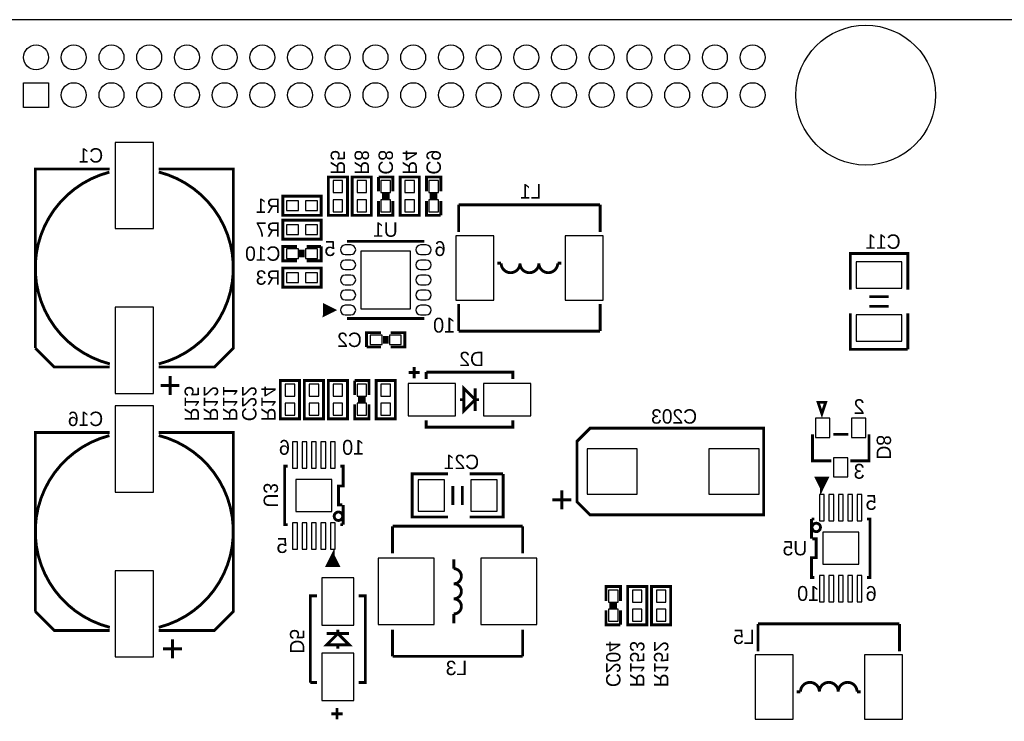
# Model space of a CAD drawing. Extents: x -19 to 391, y -43 to 244.
# Tile 15 of 34: x 23 to 75, y 53 to 90. Entities that reach past the tile are written whole.
import ezdxf

# ---------------------------------------------------------------- set-up
doc = ezdxf.new("R2010")
doc.units = 0
for name, color, linetype in [('BOARD_GEOMETRY_OUTLINE', 3, 'CONTINUOUS'), ('PACKAGE_GEOMETRY_SILKSCREEN_B', 4, 'CONTINUOUS'), ('PIN_B', 5, 'CONTINUOUS'), ('REF_DES_SILKSCREEN_B', 6, 'CONTINUOUS')]:
    doc.layers.add(name, color=color, linetype=linetype)

msp = doc.modelspace()

# ---------------------------------------------------------------- linework, layer by layer
at = {"layer": 'BOARD_GEOMETRY_OUTLINE'}
msp.add_lwpolyline([(0, 0), (159.999934, 0), (159.999934, 90.000074), (0, 90.000074)], close=True, dxfattribs=at)
at = {"layer": 'PACKAGE_GEOMETRY_SILKSCREEN_B', "const_width": 0.1524}
for points in [[(27.913076, 71.747634, -0.775161), (27.888946, 81.916016)], [(30.506924, 81.922366, -0.777038), (30.506924, 71.747634)], [(49.664874, 77.084936, -0.999872), (48.664876, 77.084936), (48.464978, 77.084936)], [(50.665126, 77.084936, -0.999872), (49.664874, 77.084936)], [(50.665126, 77.084936, 0.999872), (51.665124, 77.084936), (51.865022, 77.084936)], [(27.913076, 57.777634, -0.775161), (27.888946, 67.946016)], [(30.506924, 67.952366, -0.777038), (30.506924, 57.777634)], [(46.155102, 60.09005, 0.999745), (46.155102, 60.889896), (46.155102, 61.390022)], [(46.155102, 60.09005, -0.999745), (46.155102, 59.28995)], [(46.155102, 59.28995, -0.999745), (46.155102, 58.490104), (46.155102, 57.989978)], [(65.539874, 54.360064, 0.999872), (64.539876, 54.360064), (64.339978, 54.360064)], [(65.539874, 54.360064, -0.999872), (66.540126, 54.360064)], [(66.540126, 54.360064, -0.999872), (67.540124, 54.360064), (67.740022, 54.360064)]]:
    msp.add_lwpolyline(points, format="xyb", dxfattribs=at)
at = {"layer": 'PACKAGE_GEOMETRY_SILKSCREEN_B'}
for points, const_width in [([(23.960074, 72.585072), (23.960074, 82.084926), (27.910028, 82.084926)], 0.1524), ([(30.509972, 82.084926), (34.459926, 82.084926), (34.459926, 72.585072), (33.459928, 71.585074), (30.509972, 71.585074)], 0.1524), ([(42.926, 80.899), (42.926, 81.661), (42.164, 81.661)], 0.1524), ([(42.164, 81.661), (42.164, 80.899)], 0.1524), ([(45.466, 80.899), (45.466, 81.661), (44.704, 81.661), (44.704, 80.899)], 0.1524), ([(42.164, 80.391), (42.164, 79.629), (42.926, 79.629), (42.926, 80.391)], 0.1524), ([(42.3418, 80.7212), (42.7482, 80.7212)], 0.1524), ([(42.3418, 80.5688), (42.7482, 80.5688)], 0.1524), ([(44.704, 80.391), (44.704, 79.629), (45.466, 79.629)], 0.1524), ([(45.2882, 80.7212), (44.8818, 80.7212)], 0.1524), ([(45.2882, 80.5688), (44.8818, 80.5688)], 0.1524), ([(45.466, 79.629), (45.466, 80.391)], 0.1524), ([(46.414944, 80.185006), (53.915056, 80.185006)], 0.1524), ([(46.414944, 80.185006), (46.414944, 78.749652)], 0.1524), ([(53.915056, 80.185006), (53.915056, 78.749652)], 0.1524), ([(40.494966, 78.250034), (44.595034, 78.250034)], 0.1524), ([(37.846, 77.978), (37.084, 77.978), (37.084, 77.216), (37.846, 77.216)], 0.1524), ([(38.0238, 77.8002), (38.0238, 77.3938)], 0.1524), ([(38.1762, 77.8002), (38.1762, 77.3938)], 0.1524), ([(38.354, 77.216), (39.116, 77.216), (39.116, 77.978)], 0.1524), ([(39.116, 77.978), (38.354, 77.978)], 0.1524), ([(70.231, 75.692), (70.231, 77.597), (67.183, 77.597), (67.183, 75.692)], 0.1524), ([(69.215, 75.311), (68.199, 75.311)], 0.1524), ([(39.29507, 74.350118), (39.29507, 74.84999), (39.794942, 74.600054), (39.29507, 74.350118), (39.394892, 74.749914), (39.595044, 74.550016), (39.394892, 74.550016)], 0.1524), ([(46.414944, 73.484994), (46.414944, 74.931778)], 0.1524), ([(53.915056, 73.484994), (53.915056, 74.931778)], 0.1524), ([(69.215, 74.803), (68.199, 74.803)], 0.1524), ([(44.595034, 74.149966), (40.494966, 74.149966)], 0.1524), ([(67.183, 74.422), (67.183, 72.517), (70.231, 72.517)], 0.1524), ([(70.231, 72.517), (70.231, 74.422)], 0.1524), ([(42.291, 73.406), (41.529, 73.406), (41.529, 72.644)], 0.1524), ([(42.4688, 72.8218), (42.4688, 73.2282)], 0.1524), ([(42.6212, 72.8218), (42.6212, 73.2282)], 0.1524), ([(42.799, 72.644), (43.561, 72.644), (43.561, 73.406), (42.799, 73.406)], 0.1524), ([(53.915056, 73.484994), (46.414944, 73.484994)], 0.1524), ([(27.910028, 71.585074), (24.960072, 71.585074), (23.960074, 72.585072)], 0.1524), ([(41.529, 72.644), (42.291, 72.644)], 0.1524), ([(44.051982, 70.989952), (44.051982, 71.5899)], 0.1524), ([(31.107126, 70.105016), (31.107126, 71.105014)], 0.1524), ([(43.752008, 71.289926), (44.351956, 71.289926)], 0.1524), ([(44.69003, 71.309992), (49.28997, 71.309992), (49.28997, 70.950074)], 0.1524), ([(44.69003, 70.950074), (44.69003, 71.309992)], 0.1524), ([(31.606998, 70.604888), (30.607, 70.604888)], 0.1524), ([(41.656, 70.104), (41.656, 70.866), (40.894, 70.866)], 0.1524), ([(40.894, 70.866), (40.894, 70.104)], 0.1524), ([(47.289974, 69.250052), (47.289974, 70.449948)], 0.1524), ([(41.0718, 69.9262), (41.4782, 69.9262)], 0.1524), ([(40.894, 69.596), (40.894, 68.834), (41.656, 68.834), (41.656, 69.596)], 0.1524), ([(41.0718, 69.7738), (41.4782, 69.7738)], 0.1524), ([(46.690026, 69.85), (46.489874, 69.85)], 0.1524), ([(47.289974, 69.85), (47.490126, 69.85)], 0.1524), ([(49.28997, 68.749926), (49.28997, 68.390008), (44.69003, 68.390008), (44.69003, 68.749926)], 0.1524), ([(23.960074, 58.615072), (23.960074, 68.114926), (27.910028, 68.114926)], 0.1524), ([(30.509972, 68.114926), (34.459926, 68.114926), (34.459926, 58.615072), (33.459928, 57.615074), (30.509972, 57.615074)], 0.1524), ([(66.174874, 66.609976), (65.174876, 66.609976), (65.174876, 68.010024)], 0.1524), ([(66.27495, 68.010024), (67.07505, 68.010024)], 0.1524), ([(68.175124, 68.010024), (68.175124, 66.609976), (67.175126, 66.609976)], 0.1524), ([(37.334952, 63.220092), (37.185092, 63.220092), (37.185092, 66.319908), (37.334952, 66.319908)], 0.1524), ([(40.135048, 66.319908), (40.284908, 66.319908), (40.284908, 65.270126), (40.034972, 65.270126), (40.034972, 64.269874), (40.235124, 64.269874)], 0.1524), ([(45.847, 65.913), (43.942, 65.913), (43.942, 63.627), (45.847, 63.627)], 0.1524), ([(46.99, 63.627), (48.768, 63.627), (48.768, 65.913)], 0.1524), ([(48.768, 65.913), (46.99, 65.913)], 0.1524), ([(46.101, 65.278), (46.101, 64.262)], 0.1524), ([(46.609, 65.278), (46.609, 64.262)], 0.1524), ([(65.675002, 65.175892), (65.425066, 65.676018), (65.924938, 65.676018), (65.675002, 65.175892), (65.675002, 65.575942)], 0.199898), ([(51.885088, 64.040004), (51.885088, 65.040002)], 0.1524), ([(40.284908, 64.269874), (40.284908, 63.220092)], 0.1524), ([(51.384962, 64.539876), (52.38496, 64.539876)], 0.1524), ([(40.284908, 63.220092), (40.135048, 63.220092)], 0.1524), ([(42.904918, 63.140082), (49.805082, 63.140082)], 0.1524), ([(42.904918, 63.140082), (42.904918, 61.694822)], 0.1524), ([(49.805082, 63.140082), (49.805082, 61.694822)], 0.1524), ([(65.125092, 63.525908), (65.274952, 63.525908)], 0.1524), ([(65.125092, 62.476126), (65.125092, 63.525908)], 0.1524), ([(68.075048, 63.525908), (68.224908, 63.525908), (68.224908, 60.426092), (68.075048, 60.426092)], 0.1524), ([(65.274952, 60.426092), (65.125092, 60.426092), (65.125092, 61.475874), (65.375028, 61.475874), (65.375028, 62.476126), (65.174876, 62.476126)], 0.1524), ([(39.734998, 61.570108), (39.984934, 61.069982), (39.485062, 61.069982), (39.734998, 61.570108), (39.734998, 61.170058)], 0.199898), ([(54.991, 59.182), (54.991, 59.944), (54.229, 59.944), (54.229, 59.182)], 0.1524), ([(38.545008, 54.85003), (38.545008, 59.44997), (38.904926, 59.44997)], 0.1524), ([(41.105074, 59.44997), (41.464992, 59.44997), (41.464992, 54.85003), (41.105074, 54.85003)], 0.1524), ([(54.8132, 59.0042), (54.4068, 59.0042)], 0.1524), ([(27.910028, 57.615074), (24.960072, 57.615074), (23.960074, 58.615072)], 0.1524), ([(54.229, 58.674), (54.229, 57.912), (54.991, 57.912)], 0.1524), ([(54.8132, 58.8518), (54.4068, 58.8518)], 0.1524), ([(54.991, 57.912), (54.991, 58.674)], 0.1524), ([(62.289944, 57.960006), (69.790056, 57.960006)], 0.1524), ([(62.289944, 57.960006), (62.289944, 56.513222)], 0.1524), ([(69.790056, 57.960006), (69.790056, 56.513222)], 0.1524), ([(40.604948, 57.449974), (39.405052, 57.449974)], 0.1524), ([(40.005, 57.449974), (40.005, 57.650126)], 0.1524), ([(42.904918, 56.239918), (42.904918, 57.662572)], 0.1524), ([(49.805082, 56.239918), (49.805082, 57.662572)], 0.1524), ([(31.234126, 56.135016), (31.234126, 57.135014)], 0.1524), ([(40.005, 56.850026), (40.005, 56.649874)], 0.1524), ([(31.733998, 56.634888), (30.734, 56.634888)], 0.1524), ([(49.805082, 56.239918), (42.904918, 56.239918)], 0.1524), ([(38.904926, 54.85003), (38.545008, 54.85003)], 0.1524), ([(40.262048, 53.195982), (39.6621, 53.195982)], 0.1524), ([(39.962074, 52.896008), (39.962074, 53.495956)], 0.1524)]:
    msp.add_lwpolyline(points, dxfattribs=dict(at, const_width=const_width))
at = {"layer": 'PACKAGE_GEOMETRY_SILKSCREEN_B', "const_width": 0.1524}
for points in [[(39.497, 81.661), (39.497, 79.629), (40.513, 79.629), (40.513, 81.661)], [(41.783, 79.629), (41.783, 81.661), (40.767, 81.661), (40.767, 79.629)], [(43.307, 81.661), (43.307, 79.629), (44.323, 79.629), (44.323, 81.661)], [(37.084, 79.629), (39.116, 79.629), (39.116, 80.645), (37.084, 80.645)], [(39.116, 79.375), (37.084, 79.375), (37.084, 78.359), (39.116, 78.359)], [(37.084, 75.819), (39.116, 75.819), (39.116, 76.835), (37.084, 76.835)], [(37.973, 68.834), (37.973, 70.866), (36.957, 70.866), (36.957, 68.834)], [(38.227, 70.866), (38.227, 68.834), (39.243, 68.834), (39.243, 70.866)], [(40.513, 68.834), (40.513, 70.866), (39.497, 70.866), (39.497, 68.834)], [(43.053, 68.834), (43.053, 70.866), (42.037, 70.866), (42.037, 68.834)], [(46.690026, 69.250052), (46.690026, 70.449948), (47.289974, 69.85)], [(65.675002, 69.110098), (65.475104, 69.710046), (65.8749, 69.710046)], [(53.384958, 68.33997), (62.585092, 68.33997), (62.585092, 63.74003), (53.384958, 63.74003), (52.684934, 64.440054), (52.684934, 67.639946)], [(55.372, 59.944), (55.372, 57.912), (56.388, 57.912), (56.388, 59.944)], [(57.658, 57.912), (57.658, 59.944), (56.642, 59.944), (56.642, 57.912)], [(40.604948, 56.850026), (39.405052, 56.850026), (40.005, 57.449974)]]:
    msp.add_lwpolyline(points, close=True, dxfattribs=at)
for points in [[(40.258746, 63.669926, 1), (39.811254, 63.670074, 1)], [(65.598548, 63.076074, 1), (65.151452, 63.075926, 1)]]:
    msp.add_lwpolyline(points, format="xyb", close=True, dxfattribs=at)
at = {"layer": 'PIN_B'}
for points in [[(23.339552, 85.339682), (23.339552, 86.660482), (24.660352, 86.660482), (24.660352, 85.339682)], [(28.194, 83.49107), (28.194, 78.91907), (30.226, 78.91907), (30.226, 83.49107)], [(40.259, 81.4705), (39.751, 81.4705), (39.751, 80.8355), (40.259, 80.8355)], [(41.021, 80.8355), (41.529, 80.8355), (41.529, 81.4705), (41.021, 81.4705)], [(42.799, 81.4705), (42.291, 81.4705), (42.291, 80.8355), (42.799, 80.8355)], [(44.069, 81.4705), (43.561, 81.4705), (43.561, 80.8355), (44.069, 80.8355)], [(44.831, 80.8355), (45.339, 80.8355), (45.339, 81.4705), (44.831, 81.4705)], [(40.259, 80.4545), (39.751, 80.4545), (39.751, 79.8195), (40.259, 79.8195)], [(41.021, 79.8195), (41.529, 79.8195), (41.529, 80.4545), (41.021, 80.4545)], [(42.799, 80.4545), (42.291, 80.4545), (42.291, 79.8195), (42.799, 79.8195)], [(44.069, 80.4545), (43.561, 80.4545), (43.561, 79.8195), (44.069, 79.8195)], [(44.831, 79.8195), (45.339, 79.8195), (45.339, 80.4545), (44.831, 80.4545)], [(37.2745, 80.391), (37.2745, 79.883), (37.9095, 79.883), (37.9095, 80.391)], [(38.2905, 80.391), (38.2905, 79.883), (38.9255, 79.883), (38.9255, 80.391)], [(37.9095, 78.613), (37.9095, 79.121), (37.2745, 79.121), (37.2745, 78.613)], [(38.9255, 78.613), (38.9255, 79.121), (38.2905, 79.121), (38.2905, 78.613)], [(46.261782, 78.5368), (46.261782, 75.1332), (48.268382, 75.1332), (48.268382, 78.5368)], [(52.061618, 78.5368), (52.061618, 75.1332), (54.068218, 75.1332), (54.068218, 78.5368)], [(37.9095, 77.343), (37.9095, 77.851), (37.2745, 77.851), (37.2745, 77.343)], [(38.9255, 77.343), (38.9255, 77.851), (38.2905, 77.851), (38.2905, 77.343)], [(41.2242, 74.676), (43.8658, 74.676), (43.8658, 77.724), (41.2242, 77.724)], [(67.5005, 75.7555), (69.9135, 75.7555), (69.9135, 77.1525), (67.5005, 77.1525)], [(37.2745, 76.581), (37.2745, 76.073), (37.9095, 76.073), (37.9095, 76.581)], [(38.2905, 76.581), (38.2905, 76.073), (38.9255, 76.073), (38.9255, 76.581)], [(28.194, 74.75093), (28.194, 70.17893), (30.226, 70.17893), (30.226, 74.75093)], [(67.5005, 72.9615), (69.9135, 72.9615), (69.9135, 74.3585), (67.5005, 74.3585)], [(41.7195, 73.279), (41.7195, 72.771), (42.3545, 72.771), (42.3545, 73.279)], [(42.7355, 73.279), (42.7355, 72.771), (43.3705, 72.771), (43.3705, 73.279)], [(37.211, 70.0405), (37.719, 70.0405), (37.719, 70.6755), (37.211, 70.6755)], [(38.989, 70.6755), (38.481, 70.6755), (38.481, 70.0405), (38.989, 70.0405)], [(39.751, 70.0405), (40.259, 70.0405), (40.259, 70.6755), (39.751, 70.6755)], [(41.529, 70.6755), (41.021, 70.6755), (41.021, 70.0405), (41.529, 70.0405)], [(42.291, 70.0405), (42.799, 70.0405), (42.799, 70.6755), (42.291, 70.6755)], [(43.732704, 70.7009), (43.732704, 68.9991), (46.247304, 68.9991), (46.247304, 70.7009)], [(47.732696, 70.7009), (47.732696, 68.9991), (50.247296, 68.9991), (50.247296, 70.7009)], [(28.194, 69.52107), (28.194, 64.94907), (30.226, 64.94907), (30.226, 69.52107)], [(37.211, 69.0245), (37.719, 69.0245), (37.719, 69.6595), (37.211, 69.6595)], [(38.989, 69.6595), (38.481, 69.6595), (38.481, 69.0245), (38.989, 69.0245)], [(39.751, 69.0245), (40.259, 69.0245), (40.259, 69.6595), (39.751, 69.6595)], [(41.529, 69.6595), (41.021, 69.6595), (41.021, 69.0245), (41.529, 69.0245)], [(42.291, 69.0245), (42.799, 69.0245), (42.799, 69.6595), (42.291, 69.6595)], [(65.33896, 68.868036), (65.33896, 67.852036), (66.10096, 67.852036), (66.10096, 68.868036)], [(67.24904, 68.868036), (67.24904, 67.852036), (68.01104, 67.852036), (68.01104, 68.868036)], [(37.862002, 66.22161), (37.862002, 67.61861), (37.608002, 67.61861), (37.608002, 66.22161)], [(38.361874, 66.22161), (38.361874, 67.61861), (38.107874, 67.61861), (38.107874, 66.22161)], [(38.862, 66.22161), (38.862, 67.61861), (38.608, 67.61861), (38.608, 66.22161)], [(39.362126, 66.22161), (39.362126, 67.61861), (39.108126, 67.61861), (39.108126, 66.22161)], [(39.861998, 66.22161), (39.861998, 67.61861), (39.607998, 67.61861), (39.607998, 66.22161)], [(53.21808, 67.2465), (53.21808, 64.8335), (55.88508, 64.8335), (55.88508, 67.2465)], [(59.68492, 67.2465), (59.68492, 64.8335), (62.35192, 64.8335), (62.35192, 67.2465)], [(66.294, 66.767964), (66.294, 65.751964), (67.056, 65.751964), (67.056, 66.767964)], [(39.6875, 63.9191), (39.6875, 65.6209), (37.7825, 65.6209), (37.7825, 63.9191)], [(45.6565, 63.9445), (45.6565, 65.5955), (44.2595, 65.5955), (44.2595, 63.9445)], [(48.4505, 63.9445), (48.4505, 65.5955), (47.0535, 65.5955), (47.0535, 63.9445)], [(65.548002, 64.82461), (65.548002, 63.42761), (65.802002, 63.42761), (65.802002, 64.82461)], [(66.047874, 64.82461), (66.047874, 63.42761), (66.301874, 63.42761), (66.301874, 64.82461)], [(66.548, 64.82461), (66.548, 63.42761), (66.802, 63.42761), (66.802, 64.82461)], [(67.048126, 64.82461), (67.048126, 63.42761), (67.302126, 63.42761), (67.302126, 64.82461)], [(67.547998, 64.82461), (67.547998, 63.42761), (67.801998, 63.42761), (67.801998, 64.82461)], [(37.862002, 61.92139), (37.862002, 63.31839), (37.608002, 63.31839), (37.608002, 61.92139)], [(38.361874, 61.92139), (38.361874, 63.31839), (38.107874, 63.31839), (38.107874, 61.92139)], [(38.862, 61.92139), (38.862, 63.31839), (38.608, 63.31839), (38.608, 61.92139)], [(39.362126, 61.92139), (39.362126, 63.31839), (39.108126, 63.31839), (39.108126, 61.92139)], [(39.861998, 61.92139), (39.861998, 63.31839), (39.607998, 63.31839), (39.607998, 61.92139)], [(65.7225, 62.8269), (65.7225, 61.1251), (67.6275, 61.1251), (67.6275, 62.8269)], [(42.144188, 61.4426), (42.144188, 57.9374), (45.115988, 57.9374), (45.115988, 61.4426)], [(47.594012, 61.4426), (47.594012, 57.9374), (50.565812, 57.9374), (50.565812, 61.4426)], [(28.194, 60.78093), (28.194, 56.20893), (30.226, 56.20893), (30.226, 60.78093)], [(39.1541, 57.892696), (40.8559, 57.892696), (40.8559, 60.407296), (39.1541, 60.407296)], [(65.548002, 60.52439), (65.548002, 59.12739), (65.802002, 59.12739), (65.802002, 60.52439)], [(66.047874, 60.52439), (66.047874, 59.12739), (66.301874, 59.12739), (66.301874, 60.52439)], [(66.548, 60.52439), (66.548, 59.12739), (66.802, 59.12739), (66.802, 60.52439)], [(67.048126, 60.52439), (67.048126, 59.12739), (67.302126, 59.12739), (67.302126, 60.52439)], [(67.547998, 60.52439), (67.547998, 59.12739), (67.801998, 59.12739), (67.801998, 60.52439)], [(54.356, 59.1185), (54.864, 59.1185), (54.864, 59.7535), (54.356, 59.7535)], [(56.134, 59.7535), (55.626, 59.7535), (55.626, 59.1185), (56.134, 59.1185)], [(56.896, 59.1185), (57.404, 59.1185), (57.404, 59.7535), (56.896, 59.7535)], [(54.356, 58.1025), (54.864, 58.1025), (54.864, 58.7375), (54.356, 58.7375)], [(56.134, 58.7375), (55.626, 58.7375), (55.626, 58.1025), (56.134, 58.1025)], [(56.896, 58.1025), (57.404, 58.1025), (57.404, 58.7375), (56.896, 58.7375)], [(39.1541, 53.892704), (40.8559, 53.892704), (40.8559, 56.407304), (39.1541, 56.407304)], [(64.143382, 52.9082), (64.143382, 56.3118), (62.136782, 56.3118), (62.136782, 52.9082)], [(69.943218, 52.9082), (69.943218, 56.3118), (67.936618, 56.3118), (67.936618, 52.9082)]]:
    msp.add_lwpolyline(points, close=True, dxfattribs=at)
for points in [[(40.697404, 78.053946), (40.392604, 78.053946, 1), (40.392604, 77.545946), (40.697404, 77.545946, 1)], [(44.697396, 78.053946), (44.392596, 78.053946, 1), (44.392596, 77.545946), (44.697396, 77.545946, 1)], [(40.697404, 77.2541), (40.392604, 77.2541, 1), (40.392604, 76.7461), (40.697404, 76.7461, 1)], [(44.697396, 77.2541), (44.392596, 77.2541, 1), (44.392596, 76.7461), (44.697396, 76.7461, 1)], [(40.697404, 76.454), (40.392604, 76.454, 1), (40.392604, 75.946), (40.697404, 75.946, 1)], [(44.697396, 76.454), (44.392596, 76.454, 1), (44.392596, 75.946), (44.697396, 75.946, 1)], [(40.697404, 75.6539), (40.392604, 75.6539, 1), (40.392604, 75.1459), (40.697404, 75.1459, 1)], [(44.697396, 75.6539), (44.392596, 75.6539, 1), (44.392596, 75.1459), (44.697396, 75.1459, 1)], [(40.697404, 74.854054), (40.392604, 74.854054, 1), (40.392604, 74.346054), (40.697404, 74.346054, 1)], [(44.697396, 74.854054), (44.392596, 74.854054, 1), (44.392596, 74.346054), (44.697396, 74.346054, 1)]]:
    msp.add_lwpolyline(points, format="xyb", close=True, dxfattribs=at)
for centre, radius in [((67.999864, 86.000082), 3.7084), ((23.999952, 88.000078), 0.6604), ((25.999948, 88.000078), 0.6604), ((27.999944, 88.000078), 0.6604), ((29.99994, 88.000078), 0.6604), ((31.999936, 88.000078), 0.6604), ((33.999932, 88.000078), 0.6604), ((35.999928, 88.000078), 0.6604), ((37.999924, 88.000078), 0.6604), ((39.99992, 88.000078), 0.6604), ((41.999916, 88.000078), 0.6604), ((43.999912, 88.000078), 0.6604), ((45.999908, 88.000078), 0.6604), ((47.999904, 88.000078), 0.6604), ((49.9999, 88.000078), 0.6604), ((51.999896, 88.000078), 0.6604), ((53.999892, 88.000078), 0.6604), ((55.999888, 88.000078), 0.6604), ((57.999884, 88.000078), 0.6604), ((59.99988, 88.000078), 0.6604), ((61.999876, 88.000078), 0.6604), ((25.999948, 86.000082), 0.6604), ((27.999944, 86.000082), 0.6604), ((29.99994, 86.000082), 0.6604), ((31.999936, 86.000082), 0.6604), ((33.999932, 86.000082), 0.6604), ((35.999928, 86.000082), 0.6604), ((37.999924, 86.000082), 0.6604), ((39.99992, 86.000082), 0.6604), ((41.999916, 86.000082), 0.6604), ((43.999912, 86.000082), 0.6604), ((45.999908, 86.000082), 0.6604), ((47.999904, 86.000082), 0.6604), ((49.9999, 86.000082), 0.6604), ((51.999896, 86.000082), 0.6604), ((53.999892, 86.000082), 0.6604), ((55.999888, 86.000082), 0.6604), ((57.999884, 86.000082), 0.6604), ((59.99988, 86.000082), 0.6604), ((61.999876, 86.000082), 0.6604)]:
    msp.add_circle(centre, radius, dxfattribs=at)

# ---------------------------------------------------------------- texts
at = {"layer": 'PACKAGE_GEOMETRY_SILKSCREEN_B', "text_generation_flag": 2}
for s, p in [('5', (39.878, 77.47)), ('6', (45.72, 77.47)), ('10', (46.228, 73.406)), ('2', (67.945, 69.088)), ('6', (37.465, 66.929)), ('10', (41.402, 66.929)), ('3', (67.945, 65.659)), ('5', (68.58, 64.008)), ('5', (37.338, 61.722)), ('10', (65.532, 59.182)), ('6', (68.58, 59.182))]:
    msp.add_text(s, height=0.7874, dxfattribs=at).set_placement(p)
at = {"layer": 'REF_DES_SILKSCREEN_B', "text_generation_flag": 2}
for s, p in [('C1', (27.559, 82.423)), ('L1', (50.8, 80.518)), ('R1', (36.957, 79.756)), ('R7', (36.957, 78.486)), ('U1', (43.18, 78.486)), ('C11', (69.85, 77.851)), ('C10', (36.957, 77.216)), ('R3', (36.957, 75.946)), ('C2', (41.275, 72.644)), ('D2', (47.752, 71.628)), ('C16', (27.559, 68.453)), ('C203', (59.055, 68.58)), ('C21', (47.498, 66.167)), ('U5', (64.897, 61.595)), ('L5', (62.103, 56.896)), ('L3', (46.863, 55.245))]:
    msp.add_text(s, height=0.762, dxfattribs=at).set_placement(p)
for s, p in [('R5', (39.624, 81.788)), ('R8', (40.894, 81.788)), ('C8', (42.164, 81.788)), ('R4', (43.434, 81.788)), ('C9', (44.704, 81.788)), ('R15', (31.877, 68.707)), ('R12', (32.893, 68.707)), ('R11', (33.909, 68.707)), ('C22', (34.925, 68.707)), ('R14', (35.941, 68.707)), ('D8', (68.58, 66.675)), ('U3', (36.068, 64.135)), ('D5', (37.465, 56.388)), ('C204', (54.229, 54.61)), ('R153', (55.499, 54.61)), ('R152', (56.769, 54.61))]:
    msp.add_text(s, height=0.762, rotation=270, dxfattribs=at).set_placement(p)

doc.saveas('drawing.dxf')
